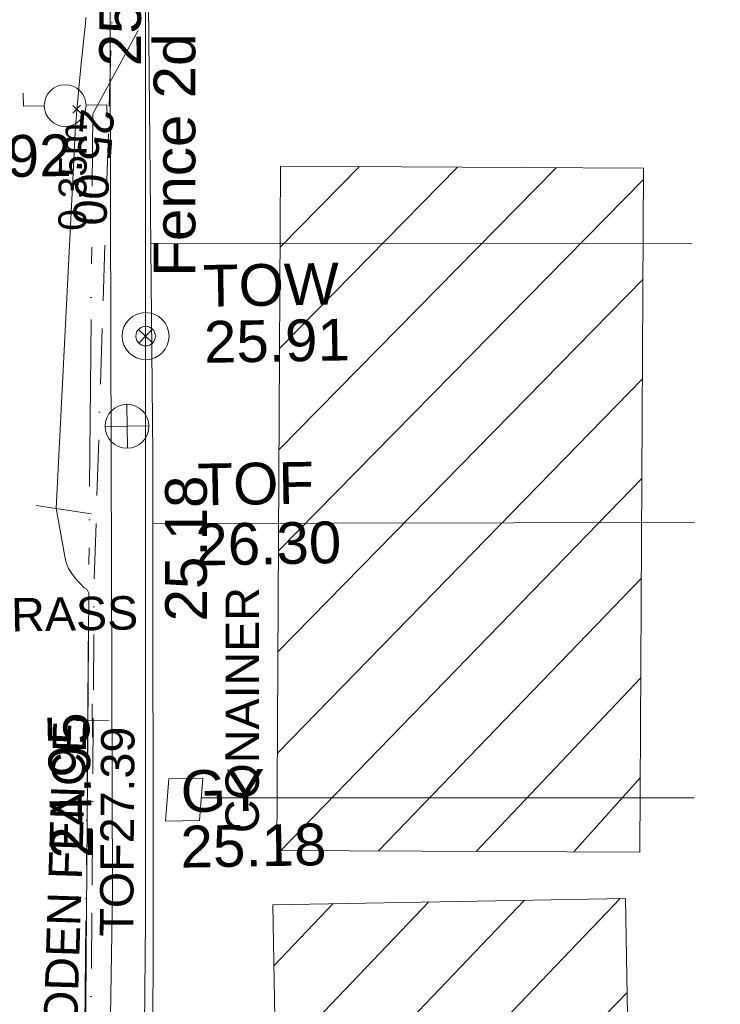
# Model space of a CAD drawing. Header units: millimetres. Extents: x -290717 to 520720, y -103372 to 287762.
# Tile 88 of 256: x -22338 to -16044, y -51756 to -42911. Entities that reach past the tile are written whole.
import ezdxf

# ---------------------------------------------------------------- set-up
doc = ezdxf.new("R2010")
doc.units = ezdxf.units.MM
for name, pattern in [('IMPORT-BORDER _5_', [1750, 500, -250, 500, -250, 0, -250]), ('IMPORT-DASHED _2_', [750, 500, -250]), ('IMPORT-UG_ELEC_STREET LIGHTING_QLB2 _2_', [2700, 1500, -300.0000000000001, 0, -250, 150, -300.0000000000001, 0, -200])]:
    doc.linetypes.add(name, pattern=pattern)
for name, color, linetype, lineweight, true_color in [('00__TOPO__TOP_OF_FENCE_SYMBOL', 7, 'Continuous', 9, 0x666666), ('00_TOPO_FENCE_2D', 7, 'Continuous', 9, 0x3f7f4f), ('00_TOPO_FURN_LAMP_POST', 7, 'Continuous', 9, 0x666666), ('00_TOPO_TOP_OF_FENCE', 7, 'Continuous', 9, 0x666666), ('00_TOPO_TOP_OF_WALL', 7, 'Continuous', 9, 0x666666), ('00_TOPO_WALL', 7, 'Continuous', 9, 0x7c00a5), ('00_UAV_FENCE_2D', 7, 'Continuous', 9, 0x264c2f), ('00_UAV_FURN_LAMP_POST', 7, 'Continuous', 9, 0xa50000), ('00_UAV_ROAD_MARKING_WHITE_CONTINUOUS', 7, 'Continuous', 9, 0x999999), ('00_UAV_SERV_GULLY', 7, 'Continuous', 9, 0x5252a5), ('00_UAV_WALL', 7, 'Continuous', 9, 0x7c00a5), ('12333-PUM-2D-U-0001-C01 - Rev2_REVIT IMPORT_dwg', 7, 'Continuous', 9, 0x767676), ('CONTAINER', 7, 'Continuous', 9, 0x0000a5), ('CONTAINER_TXT', 7, 'Continuous', 9, 0x0000a5), ('CONTOURS_INDEX', 4, 'Continuous', 9, 0x00ffff), ('CONTOURS_INDEX_LVL', 4, 'Continuous', 9, 0x00ffff), ('FENCE', 7, 'IMPORT-BORDER _5_', 9, 0xa55200), ('FENCE_TXT', 7, 'Continuous', 9, 0xa55200), ('HATCHING', 4, 'Continuous', 9, 0x00ffff), ('PUM-ELECTRIC-SL-QLB2', 7, 'IMPORT-UG_ELEC_STREET LIGHTING_QLB2 _2_', 9, 0xff7f7f), ('TOP_OF_FENCE_LEVEL', 7, 'Continuous', 9, 0xa500a5), ('TOP_OF_FENCE_LEVEL_TXT', 7, 'Continuous', 9, 0xa500a5)]:
    doc.layers.add(name, color=color, linetype=linetype, lineweight=lineweight, true_color=true_color)
for name, color, linetype, lineweight in [('CHANGE_OF_SURFACE', 7, 'IMPORT-DASHED _2_', 9), ('GEN-TEXT', 7, 'Continuous', 9), ('TEXT_TXT', 7, 'Continuous', 9)]:
    doc.layers.add(name, color=color, linetype=linetype, lineweight=lineweight)
doc.styles.add('Arial_1', font='arial.ttf', dxfattribs={"height": 250})
doc.styles.add('Arial_3', font='arial.ttf', dxfattribs={"height": 299.9999999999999})
doc.styles.add('Swis721 Lt BT_2', font='swissl.ttf', dxfattribs={"height": 375})
pattern_1 = [(45, (-537532529.603, -725615860.767), (-441.9417382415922, 441.9417382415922), [])]

# ---------------------------------------------------------------- blocks, each defined once
blk = doc.blocks.new('12333-PUM-2D-U-0001-C01 - Rev2_REVIT IMPORT_dwg_MSL_Node_LineworkTOF-2077201-Site Location Plan Existing')
at = {"layer": '00__TOPO__TOP_OF_FENCE_SYMBOL', "color": 254, "true_color": 0xcccccc, "flags": 128}
for points in [[(165.3591892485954, 165.3591892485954), (0, 0), (-165.3591892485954, 165.3591892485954)], [(165.3591892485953, -165.3591892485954), (0, 0), (-165.3591892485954, -165.3591892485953)]]:
    blk.add_lwpolyline(points, dxfattribs=at)
at = {"layer": '00__TOPO__TOP_OF_FENCE_SYMBOL', "color": 254, "true_color": 0xcccccc}
for radius in [562.5594001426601, 233.853208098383]:
    blk.add_circle((0, 0), radius, dxfattribs=at)
blk = doc.blocks.new('12333-PUM-2D-U-0001-C01 - Rev2_REVIT IMPORT_dwg_TOW-2077202-Site Location Plan Existing')
at = {"layer": '00_TOPO_TOP_OF_WALL', "color": 254, "true_color": 0xcccccc, "flags": 128}
for points in [[(0, 525.0554400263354), (0, 0), (-525.0554401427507, 0)], [(525.0554401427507, 0), (0, 0), (0, -525.0554400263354)]]:
    blk.add_lwpolyline(points, dxfattribs=at)
at = {"layer": '00_TOPO_TOP_OF_WALL', "color": 254, "true_color": 0xcccccc}
blk.add_circle((0, 0), 525.0554401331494, dxfattribs=at)
blk = doc.blocks.new('12333-PUM-2D-U-0001-C01 - Rev2_REVIT IMPORT_dwg_MSL_Lamp_Post_SYM-2077240-Site Location Plan Existing')
at = {"layer": '00_TOPO_FURN_LAMP_POST', "color": 254, "true_color": 0xcccccc, "flags": 128}
for points in [[(-500.1060478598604, 0), (-1000.212095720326, 0), (-1000.212095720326, 316.7338303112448)], [(500.1060478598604, 0), (1000.21209571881, 0), (1000.21209571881, -316.7338303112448)]]:
    blk.add_lwpolyline(points, dxfattribs=at)
at = {"layer": '00_TOPO_FURN_LAMP_POST', "color": 254, "true_color": 0xcccccc}
blk.add_circle((0, 0), 500.1060478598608, dxfattribs=at)
blk = doc.blocks.new('12333-PUM-2D-U-0001-C01 - Rev2_REVIT IMPORT_dwg_MGS62954_T2_Galway_ITM_3d_Rev1-2077680-Site Location Plan Existing')
at = {"layer": '00_TOPO_FENCE_2D', "color": 254, "true_color": 0xcccccc, "flags": 128}
blk.add_lwpolyline([(533902948.7438098, 725542172.8002026), (533900153.5282566, 725542340.329408), (533899753.0120585, 725520459.3475239), (533893723.5134206, 725520593.1679102), (533893691.0967346, 725519041.971383), (533893689.6295341, 725518971.7632015), (533893631.0029881, 725516166.377903), (533882627.5718876, 725516344.970739), (533882619.3324398, 725516345.1044707), (533880070.9828296, 725516386.4658406), (533879974.9136089, 725510994.8760719), (533879974.3213546, 725510961.6376125), (533879864.3060461, 725504787.3665131)], dxfattribs=at)
at = {"layer": '00_TOPO_WALL', "color": 254, "true_color": 0xcccccc, "flags": 128}
blk.add_lwpolyline([(533879572.4470077, 725505043.369249), (533879628.5584332, 725508962.1696302), (533879662.7822384, 725511195.4342175), (533879715.0807169, 725514557.5759838), (533879742.880222, 725516735.1977768), (533880152.9825587, 725516729.5628747), (533880211.8899742, 725516728.7534729), (533882486.2001281, 725516697.5039197), (533883009.0990509, 725516683.993104), (533883115.9435996, 725516681.2324234), (533884849.2400737, 725516636.0838397), (533888463.7780115, 725516577.4089377), (533893344.6510323, 725516496.2617567), (533893394.9150465, 725518205.8596152), (533893415.0181167, 725519690.1822386), (533893428.5374726, 725520688.298965), (533893423.7800471, 725520895.8861896), (533894657.7046306, 725520875.2225811), (533895324.9494088, 725520858.753671)], dxfattribs=at)
at = {"layer": '00_UAV_FENCE_2D', "color": 254, "true_color": 0xcccccc, "flags": 128}
blk.add_lwpolyline([(533879864.3060461, 725504787.3665131), (533879804.2678877, 725502583.5375907), (533879734.2678877, 725498150.5375906), (533879714.2678878, 725495754.5375907)], dxfattribs=at)
at = {"layer": '00_UAV_ROAD_MARKING_WHITE_CONTINUOUS', "color": 254, "true_color": 0xcccccc}
for p, q in [((533884878.2678875, 725510793.5375907), (533880019.8018848, 725510881.5100684)), ((533879994.8307819, 725508361.0466814), (533884857.2678876, 725508287.537591)), ((533884813.2678876, 725505811.5375909), (533880384.6390681, 725505891.4587064))]:
    blk.add_line(p, q, dxfattribs=at)
at = {"layer": '00_UAV_SERV_GULLY', "color": 254, "true_color": 0xcccccc}
for p, q in [((533880060.0000001, 725505686.4000002), (533880098.1000001, 725506067.4000002)), ((533880098.1000001, 725506067.4000002), (533880402.9000001, 725506067.4000002)), ((533880402.9000001, 725506067.4000002), (533880364.8000002, 725505686.4000002)), ((533880060.0000001, 725505686.4000002), (533880364.8000002, 725505686.4000002))]:
    blk.add_line(p, q, dxfattribs=at)
at = {"layer": '00_UAV_WALL', "color": 254, "true_color": 0xcccccc, "flags": 128}
blk.add_lwpolyline([(533880036.5495443, 725513032.0142177), (533880004.9689218, 725508976.8649198), (533880004.5495442, 725508923.0142179), (533879926.2678878, 725504396.5375909), (533879917.5119321, 725503977.8682058), (533879861.2678877, 725501288.5375909), (533879837.0257767, 725498978.6107339), (533879826.2678878, 725497953.5375907), (533879744.4277777, 725495719.4170469), (533879741.3421283, 725495649.4542991), (533879737.2678877, 725495558.5375909), (533879294.3180541, 725495566.6837332), (533879321.3567926, 725496581.1590201), (533879448.7692579, 725501361.589039), (533879455.906242, 725501574.050916), (533879572.4470077, 725505043.369249)], dxfattribs=at)
at = {"xscale": 0.375, "yscale": 0.375, "zscale": 0.375}
for name, p in [('12333-PUM-2D-U-0001-C01 - Rev2_REVIT IMPORT_dwg_MSL_Lamp_Post_SYM-2077240-Site Location Plan Existing', (533879271.4030231, 725512129.9121253)), ('12333-PUM-2D-U-0001-C01 - Rev2_REVIT IMPORT_dwg_MSL_Node_LineworkTOF-2077201-Site Location Plan Existing', (533879958.0112706, 725510046.284277)), ('12333-PUM-2D-U-0001-C01 - Rev2_REVIT IMPORT_dwg_TOW-2077202-Site Location Plan Existing', (533879777.1164082, 725509239.8371427))]:
    blk.add_blockref(name, p, dxfattribs=at)
at = {"layer": '00_TOPO_FENCE_2D', "color": 251, "true_color": 0x666666, "insert": (533880038.9008758, 725510579.1203675), "char_height": 375, "width": 2545.408465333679, "attachment_point": 1, "rotation": 88.99868583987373, "line_spacing_factor": 1.005061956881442, "style": 'Swis721 Lt BT_2'}
blk.add_mtext('Fence 2d', dxfattribs=at)
at = {"layer": '00_TOPO_TOP_OF_FENCE', "char_height": 375, "attachment_point": 1, "line_spacing_factor": 1.005061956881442, "style": 'Swis721 Lt BT_2'}
for s, insert, width in [('TOF', (533880400.0028503, 725508891.9432822), 1163.479615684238), ('26.30', (533880371.5981725, 725508352.5761458), 1495.902363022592)]:
    blk.add_mtext(s, dxfattribs=dict(at, insert=insert, width=width))
at = {"layer": '00_TOPO_TOP_OF_WALL', "char_height": 375, "attachment_point": 1, "line_spacing_factor": 1.005061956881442, "style": 'Swis721 Lt BT_2'}
for s, insert, width in [('TOW', (533880480.8765568, 725510675.5071167), 1343.937678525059), ('25.91', (533880480.8765568, 725510171.770398), 1495.902363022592)]:
    blk.add_mtext(s, dxfattribs=dict(at, insert=insert, width=width))
at = {"layer": '00_TOPO_WALL', "color": 251, "true_color": 0x666666, "insert": (533879025.3143741, 725505365.1583904), "char_height": 375, "width": 1495.902363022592, "attachment_point": 1, "rotation": 90.42466843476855, "line_spacing_factor": 1.005061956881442, "style": 'Swis721 Lt BT_2'}
blk.add_mtext('24.95', dxfattribs=at)
at = {"layer": '00_UAV_FURN_LAMP_POST', "color": 251, "true_color": 0x666666, "insert": (533878010.6544825, 725511872.139695), "char_height": 375, "width": 1495.902363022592, "attachment_point": 1, "line_spacing_factor": 1.005061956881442, "style": 'Swis721 Lt BT_2'}
blk.add_mtext('24.92', dxfattribs=at)
at = {"layer": '00_UAV_SERV_GULLY', "color": 251, "true_color": 0x666666, "char_height": 375, "attachment_point": 1, "line_spacing_factor": 1.005061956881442, "style": 'Swis721 Lt BT_2'}
for s, insert, width in [('GY', (533880201.7503634, 725506138.9437646), 821.5590755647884), ('25.18', (533880191.154386, 725505641.2570455), 1495.902363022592)]:
    blk.add_mtext(s, dxfattribs=dict(at, insert=insert, width=width))
at = {"layer": '00_UAV_WALL', "color": 251, "true_color": 0x666666, "char_height": 375, "width": 1495.902363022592, "attachment_point": 1, "line_spacing_factor": 1.005061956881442, "style": 'Swis721 Lt BT_2'}
for s, insert, rotation in [('25.26', (533879584.4580002, 725512477.1267405), 89.1005945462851), ('25.18', (533880088.7597146, 725507480.0852641), 89.03854434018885)]:
    blk.add_mtext(s, dxfattribs=dict(at, insert=insert, rotation=rotation))
blk = doc.blocks.new('12333-PUM-2D-U-0001-C01 - Rev2_REVIT IMPORT_dwg_SPOT-2077724-Site Location Plan Existing')
at = {"layer": 'TOP_OF_FENCE_LEVEL', "color": 254, "true_color": 0xe1aae1}
for p, q in [((0, 500.0000000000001), (0, -500.0000000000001)), ((-500.0000000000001, 0), (500.0000000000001, 0))]:
    blk.add_line(p, q, dxfattribs=at)
blk = doc.blocks.new('12333-PUM-2D-U-0001-C01 - Rev2_REVIT IMPORT_dwg-1620468-Site Location Plan Existing')
at = {"layer": 'HATCHING', "true_color": 0xaaffff}
h = blk.add_hatch(dxfattribs=at)
h.set_pattern_fill('FP_16', color=131, style=0, pattern_type=2)
h.set_pattern_definition(pattern_1)
h.paths.add_polyline_path([(243237.124658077, -110522.1197558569), (243377.2859310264, -104378.3839680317), (240116.5899596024, -104303.9954667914), (239976.4286867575, -110447.7312547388), (243210.405462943, -110521.5101924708)])
h = blk.add_hatch(dxfattribs=at)
h.set_pattern_fill('FP_16', color=131, style=0, pattern_type=2)
h.set_pattern_definition(pattern_1)
h.paths.add_polyline_path([(239933.0290948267, -116877.9146932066), (243099.4540096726, -116877.9146932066), (243099.4540096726, -110935.1317010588), (239933.0290948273, -110935.1317010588)])
at = {"layer": 'CHANGE_OF_SURFACE', "color": 253, "true_color": 0xaaaaaa, "flags": 128}
blk.add_lwpolyline([(234643.5364144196, -110821.2172150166), (235579.7900813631, -109341.4738620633), (236090.2877113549, -108540.1029731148), (236968.9164408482, -107160.8458622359), (238407.484381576, -107404.9568613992)], dxfattribs=at)
at = {"layer": 'CONTAINER', "color": 9, "true_color": 0xaaaae1, "flags": 128}
for points in [[(240116.5899595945, -104303.9954667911), (239976.4286867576, -110447.7312547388), (243237.1246580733, -110522.1197558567), (243377.2859310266, -104378.3839680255)], [(239933.0290948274, -110935.1317010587), (239933.0290948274, -116877.9146932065), (243099.4540096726, -116877.9146932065), (243099.4540096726, -110935.1317010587)]]:
    blk.add_lwpolyline(points, close=True, dxfattribs=at)
at = {"layer": 'CONTOURS_INDEX', "color": 131, "true_color": 0xaaffff, "flags": 128}
blk.add_lwpolyline([(237807.7914833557, -118330.7670647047), (238039.2603074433, -118398.1209091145), (238075.1733171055, -118368.6831623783), (238327.0190584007, -108108.3568545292), (238309.7728082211, -108072.3471638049), (238287.9251228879, -108060.3885406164), (238211.512953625, -107974.844534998), (238177.8967577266, -107929.8922759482), (238149.9980743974, -107882.2241245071), (238130.675660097, -107830.4821351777), (238117.0707587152, -107776.0242532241), (238047.7914835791, -107340.767064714), (238263.9280911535, -104156.5695847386), (238278.8145761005, -103961.7482670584), (238295.9017545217, -103767.1390136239), (238316.2899739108, -103572.8478566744), (238338.8788868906, -103378.768764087), (238374.0085286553, -103097.7379203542), (238380.4985090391, -103044.3123673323), (238386.7408732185, -102990.8587685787), (238392.6118119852, -102937.3631014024)], dxfattribs=at)
at = {"layer": 'FENCE', "color": 9, "true_color": 0xe1c5aa, "flags": 128}
blk.add_lwpolyline([(238123.9507297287, -118479.0530130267), (238376.3469187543, -108039.0288378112), (238628.7431074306, -102899.3246285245), (238835.2490800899, -100031.186118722), (249458.834119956, -100857.2100097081)], dxfattribs=at)
at = {"layer": 'GEN-TEXT', "color": 253, "true_color": 0xaaaaaa}
for p, q in [((238259.8433234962, -103794.9254554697), (238330.5540016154, -103724.2147773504)), ((238330.5540016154, -103794.9254554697), (238259.8433234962, -103724.2147773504))]:
    blk.add_line(p, q, dxfattribs=at)
at = {"layer": 'PUM-ELECTRIC-SL-QLB2', "color": 254, "true_color": 0xffd4d4, "flags": 128}
blk.add_lwpolyline([(258140.1651257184, -112114.3102688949), (258577.3501528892, -107819.3561786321), (259215.3501529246, -99924.35617861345), (253370.3501528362, -99103.35617861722), (241433.3501529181, -98776.35617868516), (241121.3501528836, -99052.3561786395), (238439.3501528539, -103803.3561786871), (238131.6102505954, -115576.9161900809)], dxfattribs=at)
blk.add_blockref('12333-PUM-2D-U-0001-C01 - Rev2_REVIT IMPORT_dwg_MGS62954_T2_Galway_ITM_3d_Rev1-2077680-Site Location Plan Existing', (-533641079.6498471, -725615854.3561786))
at = {"xscale": 0.3, "yscale": 0.3, "zscale": 0.3}
blk.add_blockref('12333-PUM-2D-U-0001-C01 - Rev2_REVIT IMPORT_dwg_SPOT-2077724-Site Location Plan Existing', (238339.2218460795, -109252.063622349), dxfattribs=at)
at = {"layer": 'CONTAINER_TXT', "insert": (239516.8261474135, -110285.5609016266), "char_height": 299.9999999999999, "width": 2637.10076818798, "attachment_point": 1, "rotation": 88.93343500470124, "line_spacing_factor": 0.9417779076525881, "style": 'Arial_3'}
blk.add_mtext('CONAINER', dxfattribs=at)
at = {"layer": 'CONTOURS_INDEX_LVL', "insert": (238633.2025685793, -103773.9711066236), "char_height": 299.9999999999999, "width": 1256.112065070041, "attachment_point": 1, "rotation": 264.79917597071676, "line_spacing_factor": 0.9417779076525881, "style": 'Arial_3'}
blk.add_mtext('25.00', dxfattribs=at)
at = {"layer": 'FENCE_TXT', "insert": (237819.1712778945, -112713.1958161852), "char_height": 299.9999999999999, "width": 4135.620424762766, "attachment_point": 1, "rotation": 87.18862937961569, "line_spacing_factor": 0.9417779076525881, "style": 'Arial_3'}
blk.add_mtext('WOODEN FENCE', dxfattribs=at)
at = {"layer": 'PUM-ELECTRIC-SL-QLB2', "insert": (238123.2417412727, -104361.7946409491), "char_height": 250, "width": 1160.025439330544, "attachment_point": 2, "rotation": 88.50273122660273, "line_spacing_factor": 0.9417779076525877, "style": 'Arial_1'}
blk.add_mtext('0.35m', dxfattribs=at)
at = {"layer": 'TEXT_TXT', "insert": (237300.6596884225, -108141.050735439), "char_height": 299.9999999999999, "width": 1751.945774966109, "attachment_point": 1, "line_spacing_factor": 0.9417779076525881, "style": 'Arial_3'}
blk.add_mtext('GRASS', dxfattribs=at)
at = {"layer": 'TOP_OF_FENCE_LEVEL_TXT', "insert": (238372.2721330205, -111194.0702549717), "char_height": 299.9999999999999, "width": 2255.125169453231, "attachment_point": 1, "rotation": 88.61509759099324, "line_spacing_factor": 0.9417779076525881, "style": 'Arial_3'}
blk.add_mtext('TOF27.39', dxfattribs=at)

msp = doc.modelspace()

# ---------------------------------------------------------------- block references
at = {"layer": '12333-PUM-2D-U-0001-C01 - Rev2_REVIT IMPORT_dwg', "color": 254, "linetype": 'IMPORT-UG_ELEC_STREET LIGHTING_QLB2 _2_', "true_color": 0xffd4d4, "rotation": 0.9999999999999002}
msp.add_blockref('12333-PUM-2D-U-0001-C01 - Rev2_REVIT IMPORT_dwg-1620468-Site Location Plan Existing', (-261895.0770586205, 55869.5817132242), dxfattribs=at)

doc.saveas('drawing.dxf')
